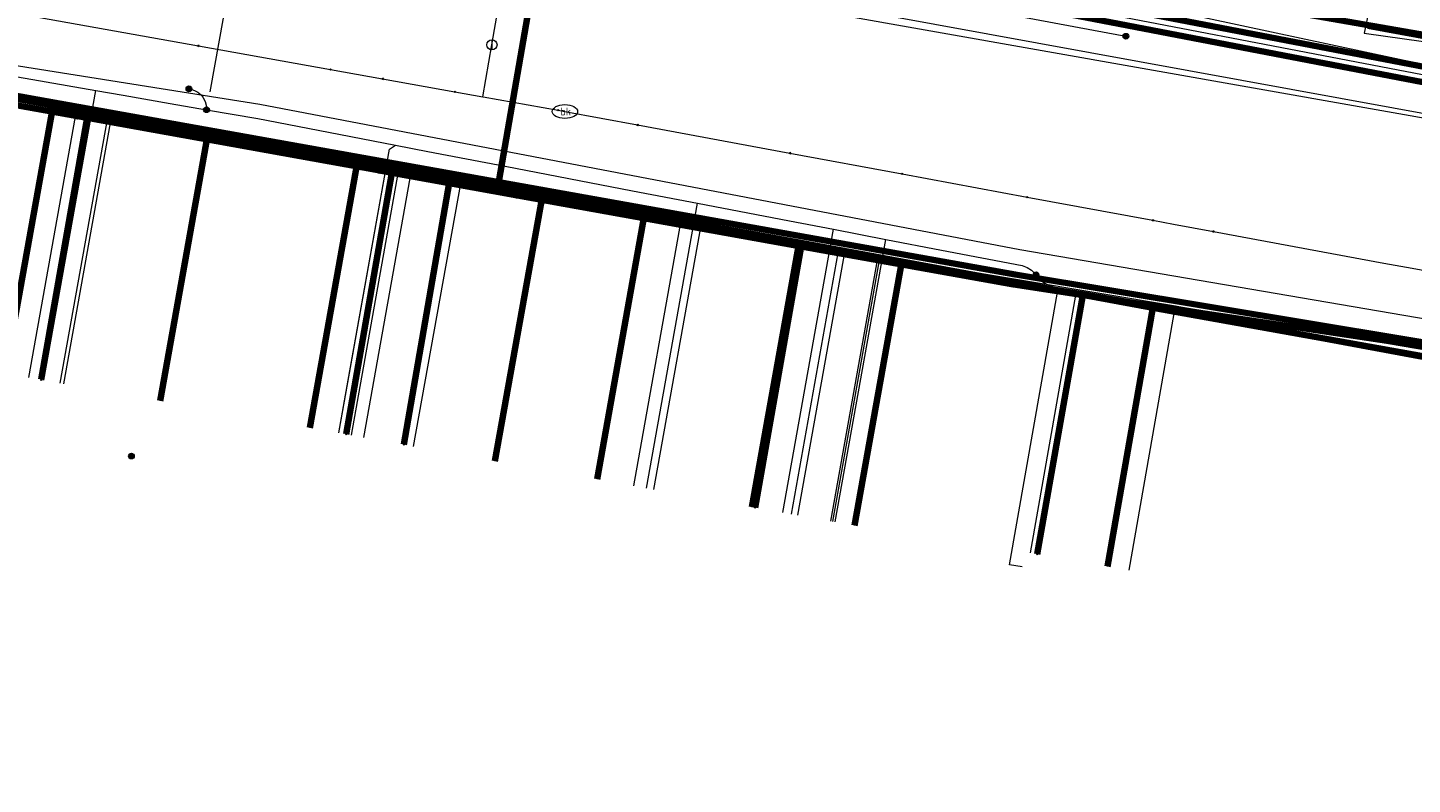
# Model space of a CAD drawing. Extents: x 152558 to 154479, y 462974 to 463683.
# Tile 141 of 256: x 153272 to 153326, y 463285 to 463315. Entities that reach past the tile are written whole.
import ezdxf
from ezdxf.enums import TextEntityAlignment as Align
from ezdxf.lldxf.tags import DXFTag

# ---------------------------------------------------------------- set-up
doc = ezdxf.new("R2010")
doc.units = 0
doc.header["$LTSCALE"] = 0.2
doc.layers.get('0').update_dxf_attribs({"linetype": 'CONTINUOUS'})
for name, color, linetype, lineweight in [('B-RO-KL-DATA_COAXIAAL_17_ZIGGO BV-G', 90, 'KL-DATA-N', 18), ('B-RO-KL-DATA_COAXIAAL_7_ZIGGO BV-G', 90, 'KL-DATA-N', 18), ('B-RO-KL-DATA_HULPSTUK_KPN BV-S', 90, 'CONTINUOUS', 25), ('B-RO-KL-DATA_KABELBED_KPN BV-G', 90, 'CONTINUOUS', 100), ('B-RO-KL-DATA_KABELBED_ZIGGO BV-G', 90, 'CONTINUOUS', 100), ('B-RO-KL-DATA_REGGEFIBER OPERATOR BV-G', 90, 'KL-DATA-N', 18), ('B-RO-KL-ET_LS_400 V_STEDIN NETBEHEER BV-G', 190, 'KL-LS-N', 18), ('B-RO-KL-ET_LS_HULPSTUK_STEDIN NETBEHEER BV-S', 190, 'CONTINUOUS', 25), ('B-RO-KL-ET_LS_MANTELBUIS_PE_160_STEDIN NETBEHEER BV-G', 190, 'CONTINUOUS', 100), ('B-RO-KL-ET_MS_10 KV_STEDIN NETBEHEER BV-G', 130, 'KL-MS-N', 18), ('B-RO-KL-ET_MS_MANTELBUIS_PE_160_STEDIN NETBEHEER BV-G', 130, 'CONTINUOUS', 100), ('B-RO-KL-GAS_HD_STAAL_114_8 BAR_STEDIN NETBEHEER BV-G', 30, 'KL-GAS-HD-N', 18), ('B-RO-KL-GAS_LD_PE_32_0.1 BAR_STEDIN NETBEHEER BV-G', 50, 'KL-GAS-LD-N', 18), ('B-RO-KL-GAS_LD_PVC_110_0.1 BAR_STEDIN NETBEHEER BV-G', 50, 'KL-GAS-LD-N', 18), ('B-RO-KL-GAS_LD_STAAL_34_0.1 BAR_STEDIN NETBEHEER BV-G', 50, 'KL-GAS-LD-N', 18), ('B-RO-KL-WATER_100_VITENS-G', 170, 'KL-WATER-N', 18), ('B-RO-KL-WATER_HULPSTUK_VITENS-S', 170, 'CONTINUOUS', 25), ('B-RO-KL-WATER_VITENS-S', 170, 'CONTINUOUS', 25), ('B-RO-OG-INFO_STEDIN NETBEHEER BV-G', 7, 'CONTINUOUS', 18)]:
    doc.layers.add(name, color=color, linetype=linetype, lineweight=lineweight)
doc.styles.add('NLCS-ISO', font='NLCS-ISO.ttf')
tags = doc.linetypes.add('KL-DATA-N', pattern='A,4,-1,[101,NLCS.SHX,S=0.5,R=0,X=0,Y=0],-1,4,-1,["D",Standard,S=1,R=0,X=-0.25,Y=-0.5],-1.5', length=12.5).pattern_tags.tags
tags[18] = DXFTag(74, 10)
tags = doc.linetypes.add('KL-GAS-HD-N', pattern='A,4,-1,[69,NLCS.SHX,S=0.5,R=0,X=0,Y=0],-1,4,-1,["H",Standard,S=1,R=0,X=0,Y=-0.5],-2', length=13).pattern_tags.tags
tags[18] = DXFTag(74, 10)
tags = doc.linetypes.add('KL-GAS-LD-N', pattern='A,4,-1,[69,NLCS.SHX,S=0.5,R=0,X=0,Y=0],-1,4,-1,["L",Standard,S=1,R=0,X=0.25,Y=-0.5],-2', length=13).pattern_tags.tags
tags[18] = DXFTag(74, 10)
tags = doc.linetypes.add('KL-LS-N', pattern='A,4,-1,[103,NLCS.SHX,S=0.75,R=0,X=0,Y=0],-1,4,-1,["L",Standard,S=1,R=0,X=0,Y=-0.5],-2', length=13).pattern_tags.tags
tags[18] = DXFTag(74, 10)
tags = doc.linetypes.add('KL-MS-N', pattern='A,4,-1,[103,NLCS.SHX,S=0.75,R=0,X=0,Y=0],-1,4,-1,["M",Standard,S=1,R=0,X=0,Y=-0.5],-2', length=13).pattern_tags.tags
tags[18] = DXFTag(74, 10)
doc.linetypes.add('KL-WATER-N', pattern='A,7,-0.5,[168,NLCS.SHX,S=0.75,R=0,X=0.75,Y=0],-2', length=9.5)

# ---------------------------------------------------------------- blocks, each defined once
blk = doc.blocks.new('SKL-WTB_HULP_MOF-SO')
at = {"linetype": 'ByBlock', "lineweight": 18}
h = blk.add_hatch(color=0, dxfattribs=at)
h.dxf.hatch_style = 1
h.paths.add_polyline_path([(-0.5625, 0, 1), (0.5625, 0, 1)])
at = {"color": 0, "linetype": 'ByBlock', "lineweight": 18}
blk.add_circle((0, 0), 0.5625, dxfattribs=at)
at = {"color": 0, "linetype": 'ByBlock', "lineweight": 18, "style": 'NLCS-ISO', "flags": 1}
for tag, p in [('TYPE', (1.5, 0)), ('OMSCHRIJVING', (1.5, -3)), ('LABEL', (1.5, -1.5))]:
    blk.add_attdef(tag, p, '', height=1, dxfattribs=at)
blk = doc.blocks.new('SKL-WTB_HULP_AFSLUITER-SO')
at = {"color": 0, "linetype": 'ByBlock', "lineweight": 18}
blk.add_lwpolyline([(0, 0.8), (0, -0.8)], dxfattribs=at)
blk.add_circle((0, 0), 1, dxfattribs=at)
at = {"color": 0, "linetype": 'ByBlock', "lineweight": 18, "style": 'NLCS-ISO', "flags": 1}
for tag, p in [('TYPE', (1.5, 0)), ('OMSCHRIJVING', (1.5, -3)), ('LABEL', (1.5, -1.5))]:
    blk.add_attdef(tag, p, '', height=1, dxfattribs=at)
blk = doc.blocks.new('SKL-WATER_BRANDKRAAN_BRANDPUT-SO')
at = {"color": 0, "linetype": 'ByBlock', "lineweight": 18}
blk.add_ellipse((0, 0), major_axis=(2.5, 0), ratio=0.54, dxfattribs=at)
at = {"color": 0, "linetype": 'ByBlock', "lineweight": 18, "style": 'NLCS-ISO'}
blk.add_text('bk', height=1.5, dxfattribs=at).set_placement((0.16, 0), align=Align.MIDDLE_CENTER)
blk = doc.blocks.new('SKL-WTB_HULP_OVERIG-SO')
at = {"color": 0, "linetype": 'ByBlock', "lineweight": 18}
for points in [[(-0.14, 0.14), (0.14, -0.14)], [(0.14, 0.14), (-0.14, -0.14)]]:
    blk.add_lwpolyline(points, dxfattribs=at)
at = {"color": 0, "linetype": 'ByBlock', "lineweight": 18, "style": 'NLCS-ISO', "flags": 1}
for tag, p in [('TYPE', (1.5, 0)), ('OMSCHRIJVING', (1.5, -3)), ('LABEL', (1.5, -1.5))]:
    blk.add_attdef(tag, p, '', height=1, dxfattribs=at)

msp = doc.modelspace()

# ---------------------------------------------------------------- linework, layer by layer
at = {"layer": 'B-RO-KL-DATA_COAXIAAL_17_ZIGGO BV-G', "flags": 128}
for points in [[(153344.021, 463292.992), (153344.301, 463292.987), (153344.664, 463296.727), (153344.7, 463297.093), (153344.88, 463298.937), (153336.104, 463300.712), (153329.496, 463302.049), (153330.082, 463305.275), (153331.171, 463311.208), (153331.499, 463313.508), (153331.512, 463313.596), (153324.45, 463314.888), (153318.787, 463315.924), (153317.978, 463316.072), (153312.844, 463317.012), (153310.084, 463317.517), (153309.417, 463318.47), (153306.066, 463319.032), (153302.12, 463319.694), (153293.75, 463321.098), (153292.501, 463321.308), (153290.468, 463321.649), (153286.284, 463322.421), (153280.654, 463323.437), (153279.425, 463325.498), (153265.615, 463328.031), (153257.053, 463329.601), (153256.159, 463329.765), (153250.71, 463330.764), (153250.386, 463330.823), (153248.592, 463331.147), (153246.969, 463331.44), (153237.865, 463333.084), (153236.826, 463333.272), (153236.194, 463333.386), (153234.981, 463333.605), (153228.546, 463334.767), (153225.124, 463335.437), (153223.479, 463335.739), (153215.715, 463337.162), (153215.163, 463337.263), (153213.716, 463337.529), (153213.223, 463337.619), (153212.31, 463337.786), (153206.192, 463338.908), (153205.455, 463339.043), (153202.492, 463339.587), (153200.999, 463339.85), (153200.032, 463339.963), (153199.96, 463339.971), (153198.117, 463338.166), (153190.342, 463339.585), (153188.184, 463339.979), (153183.555, 463340.824), (153178.027, 463341.832), (153176.773, 463342.061), (153173.071, 463342.736), (153172.614, 463342.516), (153171.643, 463342.666), (153171.3, 463343.356), (153171.358, 463344.656), (153170.68, 463344.924), (153170.538, 463344.95), (153166.37, 463345.695), (153165.755, 463345.827), (153165.093, 463345.528), (153164.959, 463345.468), (153164.709, 463345.301), (153163.99, 463344.823), (153163.292, 463344.414), (153162.659, 463344.106), (153161.979, 463344.116), (153160.107, 463344.486), (153158.343, 463344.835), (153156.497, 463345.165), (153152.344, 463345.908), (153151.053, 463346.141), (153145.053, 463347.222), (153131.313, 463349.697), (153127.22, 463350.434), (153126.254, 463350.614), (153124.854, 463350.875), (153120.092, 463351.761), (153117.49, 463352.245), (153116.593, 463352.412), (153115.393, 463354.614), (153114.576, 463356.114), (153114.733, 463356.899), (153117.714, 463371.812), (153121.107, 463388.778), (153121.109, 463388.786), (153122.3, 463394.74), (153123.3, 463399.74), (153124.094, 463403.712), (153124.26, 463404.547), (153127.245, 463419.547), (153129.345, 463430.124), (153129.464, 463430.724), (153130.905, 463433.533), (153131.461, 463436.699), (153131.723, 463438.189), (153131.788, 463438.936), (153130.716, 463440.956), (153130.69, 463442.07), (153130.81, 463442.686), (153130.831, 463442.892), (153132.204, 463449.962), (153137.317, 463476.297), (153137.656, 463478.045), (153138.288, 463481.303), (153139.26, 463486.308), (153140.232, 463491.314), (153141.203, 463496.319), (153141.918, 463500), (153142.168, 463501.306), (153142.941, 463505.35), (153143.899, 463510.358), (153144.55, 463513.765), (153144.587, 463513.959), (153144.767, 463514.903), (153145.429, 463517.256), (153145.862, 463519.514), (153145.717, 463519.871), (153145.665, 463520), (153145.873, 463521.08), (153145.984, 463521.267), (153146.024, 463521.334), (153146.331, 463521.849), (153146.848, 463524.481), (153147.431, 463527.447), (153147.609, 463528.355), (153147.879, 463529.729), (153148.414, 463532.451), (153149.208, 463536.49), (153150.192, 463541.493), (153151.264, 463546.945), (153151.391, 463547.546), (153152.097, 463550.887), (153153.274, 463556.369), (153153.194, 463558.178), (153153.208, 463558.251), (153153.722, 463560.858), (153155.509, 463569.924), (153155.745, 463571.122), (153156.708, 463575.949), (153157.296, 463578.988), (153157.308, 463578.986), (153158.866, 463586.877), (153158.909, 463587.097), (153159.167, 463588.403), (153159.199, 463588.566), (153159.218, 463588.664), (153160.016, 463588.509)], [(153212.623, 463322.743), (153213.509, 463322.582), (153219.254, 463321.535), (153227.162, 463320.094), (153233.635, 463318.915), (153242.527, 463317.294), (153243.413, 463317.133), (153251.949, 463315.577), (153261.039, 463313.921), (153261.171, 463313.897), (153262.454, 463313.661), (153272.832, 463311.756), (153278.905, 463310.641), (153284.781, 463309.562), (153290.28, 463308.552), (153292.34, 463320.379), (153292.387, 463320.651), (153292.501, 463321.308), (153293.05, 463324.458), (153292.623, 463325.101), (153292.527, 463325.313)]]:
    msp.add_lwpolyline(points, dxfattribs=at)
at = {"layer": 'B-RO-KL-DATA_COAXIAAL_7_ZIGGO BV-G', "flags": 128}
for points in [[(153292.527, 463325.313), (153292.623, 463325.101), (153293.05, 463324.458), (153292.501, 463321.308), (153292.387, 463320.651), (153292.34, 463320.379), (153290.28, 463308.552), (153284.781, 463309.562), (153282.908, 463299.108)], [(153292.527, 463325.313), (153292.623, 463325.101), (153293.05, 463324.458), (153292.501, 463321.308), (153292.387, 463320.651), (153292.34, 463320.379), (153290.28, 463308.552), (153292.034, 463308.23), (153290.167, 463297.808)], [(153329.463, 463285.137), (153329.567, 463285.728), (153330.294, 463285.6), (153332.966, 463300.788), (153322.755, 463302.584), (153320.595, 463303.009), (153316.002, 463303.816), (153312.751, 463304.387), (153310.549, 463304.83), (153306.148, 463305.638), (153302.115, 463306.379), (153296.043, 463307.494), (153292.034, 463308.23), (153290.28, 463308.552), (153292.34, 463320.379), (153292.387, 463320.651), (153292.501, 463321.308), (153293.05, 463324.458), (153292.623, 463325.101), (153292.527, 463325.313)], [(153292.527, 463325.313), (153292.623, 463325.101), (153293.05, 463324.458), (153292.501, 463321.308), (153292.387, 463320.651), (153292.34, 463320.379), (153290.28, 463308.552), (153292.034, 463308.23), (153296.043, 463307.494), (153302.115, 463306.379), (153306.148, 463305.638), (153310.549, 463304.83), (153312.751, 463304.387), (153316.002, 463303.816), (153314.219, 463293.671)], [(153292.527, 463325.313), (153292.623, 463325.101), (153293.05, 463324.458), (153292.501, 463321.308), (153292.387, 463320.651), (153292.34, 463320.379), (153290.28, 463308.552), (153292.034, 463308.23), (153296.043, 463307.494), (153302.115, 463306.379), (153306.148, 463305.638), (153304.292, 463295.278)], [(153292.527, 463325.313), (153292.623, 463325.101), (153293.05, 463324.458), (153292.501, 463321.308), (153292.387, 463320.651), (153292.34, 463320.379), (153290.28, 463308.552), (153292.034, 463308.23), (153296.043, 463307.494), (153302.115, 463306.379), (153300.256, 463296.001)], [(153292.527, 463325.313), (153292.623, 463325.101), (153293.05, 463324.458), (153292.501, 463321.308), (153292.387, 463320.651), (153292.34, 463320.379), (153290.28, 463308.552), (153292.034, 463308.23), (153296.043, 463307.494), (153294.18, 463297.094)], [(153212.623, 463322.743), (153213.509, 463322.582), (153219.254, 463321.535), (153227.162, 463320.094), (153233.635, 463318.915), (153242.527, 463317.294), (153243.413, 463317.133), (153251.949, 463315.577), (153261.039, 463313.921), (153261.171, 463313.897), (153262.454, 463313.661), (153272.832, 463311.756), (153278.905, 463310.641), (153277.028, 463300.166)], [(153212.623, 463322.743), (153213.509, 463322.582), (153219.254, 463321.535), (153227.162, 463320.094), (153233.635, 463318.915), (153242.527, 463317.294), (153243.413, 463317.133), (153251.949, 463315.577), (153261.039, 463313.921), (153261.171, 463313.897), (153262.454, 463313.661), (153272.832, 463311.756), (153270.949, 463301.25)]]:
    msp.add_lwpolyline(points, dxfattribs=at)
at = {"layer": 'B-RO-KL-DATA_KABELBED_KPN BV-G', "flags": 128}
for points in [[(153280.631, 463323.308), (153312.005, 463317.103), (153312.234, 463317.058), (153312.402, 463317.028), (153330.56, 463313.861), (153331.747, 463313.651)], [(153256.343, 463314.813), (153262.758, 463313.693), (153262.941, 463313.66), (153266.668, 463312.992), (153272.2, 463312.001), (153310.602, 463305.124), (153329.739, 463301.956), (153330.597, 463301.814), (153340.291, 463299.87), (153347.937, 463298.41), (153370.213, 463294.157), (153388.166, 463290.772)], [(153266.6, 463312.631), (153273.778, 463311.34), (153274.16, 463311.272), (153285.648, 463309.206), (153286.13, 463309.119), (153288.373, 463308.716), (153291.062, 463308.232), (153302.191, 463306.231), (153310.53, 463304.731), (153313.251, 463304.322), (153329.72, 463301.844)], [(153273.778, 463311.34), (153274.16, 463311.272), (153272.363, 463301.002)], [(153285.648, 463309.206), (153286.13, 463309.119), (153284.334, 463298.858)], [(153291.062, 463308.232), (153288.373, 463308.716), (153286.598, 463298.452)], [(153302.191, 463306.231), (153300.385, 463295.982)], [(153313.251, 463304.322), (153311.462, 463294.155)]]:
    msp.add_lwpolyline(points, dxfattribs=at)
at = {"layer": 'B-RO-KL-DATA_KABELBED_ZIGGO BV-G', "flags": 128}
for points in [[(153290.28, 463308.552), (153292.501, 463321.308)], [(153324.45, 463314.888), (153331.512, 463313.596), (153331.171, 463311.208), (153329.496, 463302.049), (153344.88, 463298.937), (153344.664, 463296.727)], [(153262.454, 463313.661), (153272.832, 463311.756)], [(153270.949, 463301.25), (153272.832, 463311.756)], [(153272.832, 463311.756), (153278.905, 463310.641)], [(153277.028, 463300.166), (153278.905, 463310.641)], [(153278.905, 463310.641), (153284.781, 463309.562)], [(153282.908, 463299.108), (153284.781, 463309.562)], [(153284.781, 463309.562), (153290.28, 463308.552)], [(153290.167, 463297.808), (153292.034, 463308.23)], [(153290.28, 463308.552), (153292.034, 463308.23)], [(153292.034, 463308.23), (153296.043, 463307.494)], [(153294.18, 463297.094), (153296.043, 463307.494)], [(153296.043, 463307.494), (153302.115, 463306.379)], [(153300.256, 463296.001), (153302.115, 463306.379)], [(153302.115, 463306.379), (153306.148, 463305.638)], [(153304.292, 463295.278), (153306.148, 463305.638)], [(153306.148, 463305.638), (153316.002, 463303.816)], [(153316.002, 463303.816), (153314.219, 463293.671)], [(153329.463, 463285.137), (153329.567, 463285.728), (153330.294, 463285.6), (153332.966, 463300.788), (153316.002, 463303.816)]]:
    msp.add_lwpolyline(points, dxfattribs=at)
at = {"layer": 'B-RO-KL-DATA_REGGEFIBER OPERATOR BV-G', "flags": 128}
for points in [[(153231.172, 463272.736), (153245.185, 463270.074), (153261.044, 463266.956), (153285.847, 463262.461), (153307.227, 463259.169), (153324.514, 463256.106), (153326.4, 463256.394), (153326.735, 463256.664), (153332.484, 463262.141), (153335.448, 463278.377), (153338.413, 463294.613), (153338.7, 463298.491), (153338.268, 463300.045), (153335.353, 463300.589), (153331.358, 463300.909), (153328.997, 463301.348), (153329.515, 463304.409), (153329.532, 463304.481), (153331.105, 463311.261), (153331.661, 463313.677), (153327.965, 463314.356), (153323.489, 463315.178), (153310.916, 463317.869), (153302.599, 463319.011), (153299.963, 463319.486), (153294.5, 463320.47), (153291.791, 463320.959), (153282.729, 463322.637), (153282.631, 463323.21), (153280.618, 463323.593), (153280.6, 463323.628), (153277.784, 463324.144)], [(153392.967, 463310.032), (153393.36, 463309.953), (153392.372, 463306.945), (153388.518, 463303.56), (153383.146, 463304.53), (153382.086, 463304.732), (153381.82, 463304.614), (153366.547, 463307.284), (153364.314, 463307.795), (153354.976, 463309.561), (153352.399, 463309.965), (153342.985, 463311.501), (153335.363, 463312.786), (153333.477, 463313.4), (153332.67, 463313.491), (153323.489, 463315.178), (153310.916, 463317.869), (153302.599, 463319.011), (153292.076, 463320.906), (153282.729, 463322.637), (153282.631, 463323.21), (153280.618, 463323.593), (153280.6, 463323.628)], [(153264.181, 463313.179), (153274.193, 463311.35)], [(153272.339, 463301.006), (153274.193, 463311.35)], [(153273.105, 463300.869), (153274.971, 463311.286)], [(153274.193, 463311.35), (153274.971, 463311.286)], [(153274.971, 463311.286), (153286.388, 463309.172)], [(153284.535, 463298.822), (153286.388, 463309.172)], [(153286.388, 463309.172), (153288.83, 463308.706)], [(153286.981, 463298.384), (153288.83, 463308.706)], [(153288.83, 463308.706), (153297.472, 463307.167)], [(153295.622, 463296.836), (153297.472, 463307.167)], [(153297.472, 463307.167), (153303.653, 463305.978)], [(153301.817, 463295.726), (153303.653, 463305.978)], [(153303.653, 463305.978), (153305.209, 463305.764)], [(153303.362, 463295.45), (153305.209, 463305.764)], [(153305.209, 463305.764), (153312.979, 463304.321)], [(153311.197, 463294.202), (153312.979, 463304.321)], [(153328.379, 463289.144), (153328.838, 463289.063), (153331.358, 463300.909), (153312.979, 463304.321)]]:
    msp.add_lwpolyline(points, dxfattribs=at)
at = {"layer": 'B-RO-KL-ET_LS_400 V_STEDIN NETBEHEER BV-G', "flags": 128}
for points in [[(153274.21, 463322.151), (153290.391, 463319.103), (153310.798, 463315.26), (153314.232, 463314.613), (153314.945, 463314.479)], [(153328.199, 463255.837), (153327.346, 463255.976), (153327.141, 463256.04), (153327.031, 463256.101), (153326.994, 463256.21), (153326.984, 463256.314), (153327.007, 463256.586), (153327.181, 463257.742), (153327.295, 463258.053), (153327.496, 463258.171), (153327.981, 463258.14), (153330.622, 463257.683), (153334.613, 463256.839), (153335.161, 463256.802), (153335.359, 463256.854), (153335.557, 463256.996), (153335.713, 463257.429), (153335.86, 463258.056), (153343.334, 463298.196), (153343.695, 463300.489), (153345.22, 463309.005), (153345.287, 463309.75), (153345.259, 463310.227), (153345.093, 463310.594), (153344.653, 463310.82), (153342.878, 463311.272), (153335.666, 463312.858), (153303.085, 463319.032), (153294.771, 463320.528), (153292.396, 463320.985)], [(153280.42, 463320.285), (153278.976, 463312.297)], [(153325.34, 463319.601), (153324.3, 463314.6), (153331.2, 463313.628), (153334.962, 463312.981), (153345.256, 463311.708)], [(153235.774, 463319.394), (153236.266, 463319.307), (153237.992, 463318.987), (153240.792, 463318.446), (153245.984, 463317.443), (153247.741, 463317.103), (153249.904, 463316.686), (153252.919, 463316.103), (153257.925, 463315.135), (153261.244, 463314.494), (153261.346, 463314.487), (153261.851, 463314.453), (153262.888, 463314.382), (153265.432, 463313.938), (153271.424, 463312.892), (153274.498, 463312.356), (153275.583, 463312.167), (153277.416, 463311.847), (153278.849, 463311.597)], [(153272.462, 463300.984), (153274.498, 463312.356)], [(153278.158, 463312.416), (153278.285, 463312.39), (153278.432, 463312.331), (153278.512, 463312.282), (153278.647, 463312.164), (153278.706, 463312.091), (153278.799, 463311.917), (153278.846, 463311.718), (153278.849, 463311.597)], [(153278.849, 463311.597), (153280.862, 463311.246), (153283.634, 463310.713), (153286.266, 463310.208), (153287.544, 463309.963), (153290.57, 463309.381), (153295.578, 463308.419), (153298.121, 463307.93), (153301.735, 463307.236), (153303.459, 463306.905), (153305.522, 463306.509), (153307.707, 463306.089), (153310.873, 463305.478), (153311.062, 463305.402), (153311.235, 463305.293), (153311.415, 463305.12)], [(153284.41, 463300.978), (153286.034, 463310.048), (153286.266, 463310.208)], [(153296.117, 463296.747), (153298.121, 463307.93)], [(153301.469, 463295.788), (153303.459, 463306.905)], [(153303.536, 463295.418), (153305.522, 463306.509)], [(153311.415, 463305.12), (153311.511, 463304.995), (153311.639, 463304.873), (153311.786, 463304.772), (153311.946, 463304.696), (153312.117, 463304.647), (153313.272, 463304.458), (153330.556, 463301.517), (153331.932, 463301.26), (153341.787, 463299.416)], [(153310.865, 463293.651), (153310.373, 463293.738), (153312.252, 463304.429), (153313.269, 463304.438), (153313.272, 463304.458)], [(153284.039, 463298.911), (153284.41, 463300.978)]]:
    msp.add_lwpolyline(points, dxfattribs=at)
at = {"layer": 'B-RO-KL-ET_LS_MANTELBUIS_PE_160_STEDIN NETBEHEER BV-G', "flags": 128}
msp.add_lwpolyline([(153150.193, 463344.58), (153163.443, 463342.218), (153183.723, 463339.172), (153208.04, 463335.226), (153240.579, 463329.491), (153255.76, 463326.221), (153276.187, 463321.983), (153303.417, 463317.138), (153333.691, 463311.314), (153356.054, 463306.802), (153356.172, 463307.39), (153333.807, 463311.902), (153303.527, 463317.728), (153276.301, 463322.573), (153255.884, 463326.809), (153240.695, 463330.079), (153208.14, 463335.818), (153183.815, 463339.764), (153163.541, 463342.81), (153150.299, 463345.17), (153150.193, 463344.58)], dxfattribs=at)
at = {"layer": 'B-RO-KL-ET_MS_10 KV_STEDIN NETBEHEER BV-G', "flags": 128}
for points in [[(153265.123, 463322.148), (153341.138, 463308.709), (153341.708, 463308.866), (153342.237, 463309.124), (153342.711, 463309.475), (153343.111, 463309.907), (153343.426, 463310.406), (153343.643, 463310.953), (153343.756, 463311.532), (153345.532, 463322.311), (153345.913, 463325.054), (153346.602, 463330.28), (153348.182, 463338.932), (153349.87, 463349.969), (153350.404, 463352.79), (153352.066, 463363.851), (153354.289, 463377.652), (153354.781, 463380.424), (153355.447, 463385.021), (153360.581, 463417.666), (153360.589, 463417.728), (153360.571, 463417.849), (153360.511, 463417.956), (153360.417, 463418.035), (153360.361, 463418.06), (153360.077, 463418.101), (153359.978, 463418.162), (153359.906, 463418.254), (153359.883, 463418.308), (153359.868, 463418.424), (153360.808, 463426.936), (153362.576, 463426.672)], [(153342.589, 463362.76), (153338.936, 463339.686), (153335.694, 463317.871), (153335.253, 463316.634), (153334.598, 463315.495), (153333.751, 463314.491), (153332.738, 463313.653), (153331.592, 463313.009), (153330.349, 463312.579), (153312.142, 463316.466), (153294.468, 463319.781), (153245.983, 463328.734), (153240.683, 463329.877), (153208.763, 463335.505), (153205.957, 463335.977), (153192.071, 463338.394), (153174.67, 463341.923), (153161.755, 463343.725), (153137.202, 463348.157), (153115.887, 463351.975), (153101.455, 463354.964), (153085.47, 463357.981), (153068.76, 463360.724), (153029.949, 463367.837), (153006.109, 463372.131), (152993.871, 463374.15), (152985.912, 463375.839), (152980.181, 463376.581), (152975.436, 463378.387), (152972.427, 463378.847), (152972.257, 463378.884), (152972.097, 463378.952), (152971.953, 463379.049), (152971.83, 463379.172), (152971.732, 463379.316), (152971.664, 463379.476), (152971.626, 463379.645), (152971.621, 463379.818), (152972.622, 463389.198)], [(153147.786, 463345.534), (153148.003, 463345.513), (153148.333, 463345.461), (153148.644, 463345.391), (153148.934, 463345.302), (153149.202, 463345.195), (153149.339, 463345.141), (153150.246, 463344.875), (153163.492, 463342.514), (153183.769, 463339.468), (153208.09, 463335.522), (153240.637, 463329.785), (153255.822, 463326.515), (153276.244, 463322.278), (153303.472, 463317.433), (153333.749, 463311.608), (153356.113, 463307.096), (153357.283, 463306.931), (153357.466, 463306.867), (153357.611, 463306.739), (153357.697, 463306.565), (153357.71, 463306.372), (153356.8, 463299.343), (153356.594, 463297.961), (153356.569, 463297.864), (153356.525, 463297.773), (153356.464, 463297.693), (153356.388, 463297.627), (153356.301, 463297.578), (153356.205, 463297.546), (153356.105, 463297.535), (153356.005, 463297.544), (153350.629, 463298.57), (153349.653, 463298.802), (153347.058, 463299.675), (153346.865, 463299.722), (153345.815, 463299.888), (153345.717, 463299.891), (153345.622, 463299.87), (153345.276, 463299.746), (153344.2, 463299.28), (153344.001, 463299.159), (153343.833, 463298.998), (153343.705, 463298.804), (153343.622, 463298.586), (153342.607, 463294.083), (153338.513, 463269.973), (153337.195, 463261.24), (153336.661, 463259.3), (153336.478, 463258.819), (153336.187, 463258.278), (153335.824, 463257.938), (153335.366, 463257.746), (153334.681, 463257.655), (153333.864, 463257.667), (153332.918, 463257.789), (153328.049, 463258.636), (153327.759, 463258.666), (153327.365, 463258.674), (153326.887, 463258.394), (153326.694, 463257.866), (153326.506, 463256.594), (153326.482, 463256.312), (153326.501, 463256.106), (153326.62, 463255.757), (153326.984, 463255.565), (153327.23, 463255.488), (153328.118, 463255.343)], [(153349.972, 463309.124), (153349.515, 463309.197), (153347.336, 463307.664), (153305.5, 463315.29)]]:
    msp.add_lwpolyline(points, dxfattribs=at)
at = {"layer": 'B-RO-KL-ET_MS_MANTELBUIS_PE_160_STEDIN NETBEHEER BV-G', "flags": 128}
msp.add_lwpolyline([(153150.193, 463344.58), (153163.443, 463342.218), (153183.723, 463339.172), (153208.04, 463335.226), (153240.579, 463329.491), (153255.76, 463326.221), (153276.187, 463321.983), (153303.417, 463317.138), (153333.691, 463311.314), (153356.054, 463306.802), (153356.172, 463307.39), (153333.807, 463311.902), (153303.527, 463317.728), (153276.301, 463322.573), (153255.884, 463326.809), (153240.695, 463330.079), (153208.14, 463335.818), (153183.815, 463339.764), (153163.541, 463342.81), (153150.299, 463345.17), (153150.193, 463344.58)], dxfattribs=at)
at = {"layer": 'B-RO-KL-GAS_HD_STAAL_114_8 BAR_STEDIN NETBEHEER BV-G', "flags": 128}
msp.add_lwpolyline([(152869.255, 463391.011), (152869.929, 463390.818), (152870.891, 463390.542), (152872.237, 463390.156), (152880.706, 463387.729), (152897.739, 463382.336), (152922.092, 463377.202), (152937.401, 463374.34), (153000, 463362.431), (153052.452, 463353), (153074.777, 463348.794), (153102.775, 463343.84), (153121.658, 463340.074), (153129.985, 463338.603), (153157.37, 463333.974), (153261.325, 463314.936), (153280.943, 463311.809), (153310.779, 463306.109), (153327.815, 463303.202), (153327.958, 463303.178), (153328.944, 463303.01), (153330.077, 463302.817)], dxfattribs=at)
at = {"layer": 'B-RO-KL-GAS_LD_PE_32_0.1 BAR_STEDIN NETBEHEER BV-G', "flags": 128}
for points in [[(153271.872, 463301.09), (153273.77, 463311.695)], [(153273.25, 463300.843), (153275.148, 463311.442)], [(153284.039, 463298.911), (153285.929, 463309.461)], [(153285.024, 463298.734), (153286.913, 463309.28)], [(153296.413, 463296.694), (153298.283, 463307.136)], [(153302.059, 463295.683), (153303.919, 463306.067)], [(153303.437, 463295.436), (153305.3, 463305.836)]]:
    msp.add_lwpolyline(points, dxfattribs=at)
at = {"layer": 'B-RO-KL-GAS_LD_PVC_110_0.1 BAR_STEDIN NETBEHEER BV-G', "flags": 128}
for points in [[(153156.176, 463332.895), (153160.303, 463332.165), (153162.641, 463331.751), (153163.428, 463331.612), (153164.517, 463331.419), (153168.272, 463330.81), (153172.215, 463330.17), (153174.619, 463329.714), (153175.534, 463329.54), (153175.994, 463329.453), (153180.698, 463328.56), (153182.645, 463328.191), (153185.265, 463327.729), (153186.714, 463327.473), (153187.699, 463327.299), (153190.733, 463326.764), (153197.311, 463325.604), (153198.713, 463325.346), (153199.5, 463325.198), (153202.66, 463324.603), (153208.673, 463323.471), (153211.513, 463322.937), (153212.251, 463322.805), (153215.865, 463322.222), (153221.609, 463321.149), (153224.392, 463320.624), (153225.377, 463320.438), (153227.152, 463320.104), (153233.461, 463318.915), (153236.556, 463318.352), (153237.341, 463318.21), (153239.909, 463317.744), (153245.905, 463316.657), (153247.703, 463316.331), (153249.082, 463316.081), (153251.483, 463315.648), (153258.367, 463314.436), (153261.342, 463313.912), (153262.188, 463313.763), (153265.93, 463313.105), (153270.626, 463312.273), (153273.77, 463311.695), (153275.148, 463311.442), (153277.379, 463311.032), (153284.445, 463309.734), (153285.929, 463309.461), (153286.913, 463309.28), (153290.914, 463308.542), (153296.687, 463307.44), (153298.283, 463307.136), (153301.658, 463306.492), (153303.919, 463306.067), (153305.3, 463305.836), (153307.747, 463305.426), (153316.893, 463303.896), (153317.159, 463303.851), (153320.734, 463303.253), (153326.884, 463302.15), (153330.357, 463301.527), (153342.612, 463299.397)], [(153291.034, 463320.985), (153306.258, 463318.288), (153310.167, 463317.508), (153312.621, 463317.056), (153312.941, 463316.997), (153321.66, 463315.393), (153325.035, 463314.819), (153329.801, 463314.008), (153331.446, 463313.672), (153333.874, 463313.212)]]:
    msp.add_lwpolyline(points, dxfattribs=at)
at = {"layer": 'B-RO-KL-GAS_LD_STAAL_34_0.1 BAR_STEDIN NETBEHEER BV-G', "flags": 128}
msp.add_lwpolyline([(153315.07, 463293.522), (153316.893, 463303.896)], dxfattribs=at)
at = {"layer": 'B-RO-KL-WATER_100_VITENS-G', "flags": 128}
for points in [[(153290.055, 463314.144), (153293, 463331.045), (153294.044, 463337.038), (153294.22, 463338.048)], [(153225.74, 463323.566), (153227.725, 463323.21), (153234.681, 463321.964), (153239.699, 463321.065), (153243.601, 463320.365), (153245.686, 463319.992), (153248.33, 463319.518), (153251.847, 463318.888), (153256.243, 463318.1), (153261.667, 463317.128), (153263.995, 463316.711), (153271.572, 463315.353), (153278.528, 463314.106), (153283.72, 463313.176), (153285.763, 463312.81)], [(153289.699, 463312.104), (153290.055, 463314.144)], [(153285.763, 463312.81), (153288.595, 463312.302), (153289.699, 463312.104)], [(153289.699, 463312.104), (153289.705, 463312.103), (153292.653, 463311.575)], [(153292.653, 463311.575), (153292.919, 463311.526)], [(153292.919, 463311.526), (153295.774, 463310.998), (153301.755, 463309.892), (153306.159, 463309.077), (153311.071, 463308.168), (153316.005, 463307.256), (153316.815, 463307.106), (153318.376, 463306.817), (153325.067, 463305.579), (153326.182, 463305.373), (153331.913, 463304.313), (153338.758, 463303.046), (153338.863, 463303.027)]]:
    msp.add_lwpolyline(points, dxfattribs=at)
at = {"layer": 'B-RO-OG-INFO_STEDIN NETBEHEER BV-G', "flags": 128}
msp.add_lwpolyline([(153150.193, 463344.58), (153163.443, 463342.218), (153183.723, 463339.172), (153208.04, 463335.226), (153240.579, 463329.491), (153255.76, 463326.221), (153276.187, 463321.983), (153303.417, 463317.138), (153333.691, 463311.314), (153356.054, 463306.802), (153356.172, 463307.39), (153333.807, 463311.902), (153303.527, 463317.728), (153276.301, 463322.573), (153255.884, 463326.809), (153240.695, 463330.079), (153208.14, 463335.818), (153183.815, 463339.764), (153163.541, 463342.81), (153150.299, 463345.17), (153150.193, 463344.58)], dxfattribs=at)
msp.add_lwpolyline([(153150.193, 463344.58), (153163.443, 463342.218), (153183.723, 463339.172), (153208.04, 463335.226), (153240.579, 463329.491), (153255.76, 463326.221), (153276.187, 463321.983), (153303.417, 463317.138), (153333.691, 463311.314), (153356.054, 463306.802), (153356.172, 463307.39), (153333.807, 463311.902), (153303.527, 463317.728), (153276.301, 463322.573), (153255.884, 463326.809), (153240.695, 463330.079), (153208.14, 463335.818), (153183.815, 463339.764), (153163.541, 463342.81), (153150.299, 463345.17), (153150.193, 463344.58)], dxfattribs=at)

# ---------------------------------------------------------------- block references
at = {"layer": 'B-RO-KL-DATA_HULPSTUK_KPN BV-S', "xscale": 0.2, "yscale": 0.2, "zscale": 0.2}
for name, p in [('SKL-WTB_HULP_MOF-SO', (153273.778, 463311.34)), ('SKL-WTB_HULP_OVERIG-SO', (153273.778, 463311.34)), ('SKL-WTB_HULP_MOF-SO', (153285.648, 463309.205)), ('SKL-WTB_HULP_OVERIG-SO', (153285.648, 463309.206)), ('SKL-WTB_HULP_MOF-SO', (153291.062, 463308.232)), ('SKL-WTB_HULP_OVERIG-SO', (153291.062, 463308.232)), ('SKL-WTB_HULP_MOF-SO', (153302.191, 463306.231)), ('SKL-WTB_HULP_OVERIG-SO', (153302.191, 463306.231)), ('SKL-WTB_HULP_MOF-SO', (153313.251, 463304.322)), ('SKL-WTB_HULP_OVERIG-SO', (153313.251, 463304.322)), ('SKL-WTB_HULP_OVERIG-SO', (153272.363, 463301.002)), ('SKL-WTB_HULP_OVERIG-SO', (153284.334, 463298.858)), ('SKL-WTB_HULP_OVERIG-SO', (153286.598, 463298.452)), ('SKL-WTB_HULP_MOF-SO', (153275.9, 463298)), ('SKL-WTB_HULP_OVERIG-SO', (153300.385, 463295.982)), ('SKL-WTB_HULP_OVERIG-SO', (153311.462, 463294.155))]:
    msp.add_blockref(name, p, dxfattribs=at)
at = {"layer": 'B-RO-KL-ET_LS_HULPSTUK_STEDIN NETBEHEER BV-S', "xscale": 0.2, "yscale": 0.2, "zscale": 0.2}
for p in [(153314.945, 463314.479), (153278.158, 463312.416), (153278.849, 463311.597), (153311.415, 463305.12)]:
    msp.add_blockref('SKL-WTB_HULP_MOF-SO', p, dxfattribs=at)
at = {"layer": 'B-RO-KL-WATER_HULPSTUK_VITENS-S', "xscale": 0.2, "yscale": 0.2, "zscale": 0.2}
for name, p in [('SKL-WTB_HULP_OVERIG-SO', (153278.528, 463314.106)), ('SKL-WTB_HULP_AFSLUITER-SO', (153290.055, 463314.144)), ('SKL-WTB_HULP_OVERIG-SO', (153283.72, 463313.176)), ('SKL-WTB_HULP_OVERIG-SO', (153285.763, 463312.81)), ('SKL-WTB_HULP_OVERIG-SO', (153288.595, 463312.302)), ('SKL-WTB_HULP_OVERIG-SO', (153292.653, 463311.575)), ('SKL-WTB_HULP_OVERIG-SO', (153295.774, 463310.998)), ('SKL-WTB_HULP_OVERIG-SO', (153301.755, 463309.892)), ('SKL-WTB_HULP_OVERIG-SO', (153306.159, 463309.077)), ('SKL-WTB_HULP_OVERIG-SO', (153311.071, 463308.168)), ('SKL-WTB_HULP_OVERIG-SO', (153316.005, 463307.256)), ('SKL-WTB_HULP_OVERIG-SO', (153318.376, 463306.817))]:
    msp.add_blockref(name, p, dxfattribs=at)
at = {"layer": 'B-RO-KL-WATER_VITENS-S', "xscale": 0.2, "yscale": 0.2, "zscale": 0.2}
msp.add_blockref('SKL-WATER_BRANDKRAAN_BRANDPUT-SO', (153292.919, 463311.526), dxfattribs=at)

doc.saveas('drawing.dxf')
